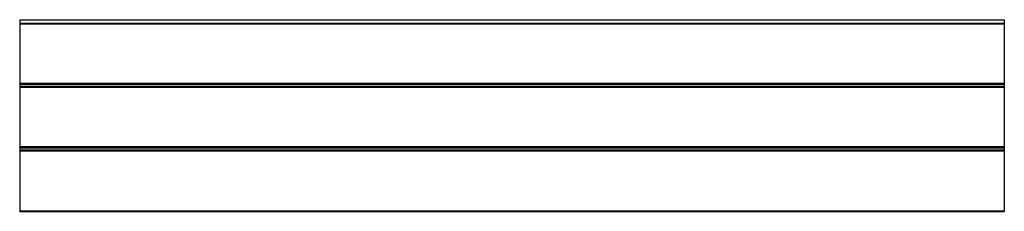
# Model space of a CAD drawing. Header units: millimetres. Extents: x -3100 to 3100, y -2 to 1206.
import ezdxf

# ---------------------------------------------------------------- set-up
doc = ezdxf.new("R2010")
doc.units = ezdxf.units.MM
doc.header["$MEASUREMENT"] = 0
doc.layers.add('Standard', color=7, linetype='Continuous', true_color=0x000000)

msp = doc.modelspace()

# ---------------------------------------------------------------- linework, layer by layer
at = {"layer": 'Standard'}
for points in [[(-3100, 1206.3, -0.7), (-3100, 1195.5, -0.7), (-3100, 1184.7, -0.7)], [(-3100, 1206.3, -0.7), (0, 1206.3, -0.7), (3100, 1206.3, -0.7)], [(-3100, 1184.7, -0.7), (0, 1184.7, -0.7), (3100, 1184.7, -0.7)], [(-3100, 1182.7, 1.3), (0, 1182.7, 1.3), (3100, 1182.7, 1.3)], [(-3100, 1182.7, 1.3), (-3100, 1182.7, 2.3), (-3100, 1182.7, 3.3)], [(-3100, 1182.7, 3.3), (0, 1182.7, 3.3), (3100, 1182.7, 3.3)], [(-3100, 1180.2, 5.8), (0, 1180.2, 5.8), (3100, 1180.2, 5.8)], [(-3100, 1180.2, 5.8), (-3100, 990.2, 5.8), (-3100, 800.2, 5.8)], [(3100, 1206.3, -0.7), (3100, 1195.5, -0.7), (3100, 1184.7, -0.7)], [(3100, 1182.7, 1.3), (3100, 1182.7, 2.3), (3100, 1182.7, 3.3)], [(3100, 1180.2, 5.8), (3100, 990.2, 5.8), (3100, 800.2, 5.8)], [(-3100, 806.3, -0.7), (-3100, 795.5, -0.7), (-3100, 784.7, -0.7)], [(-3100, 806.3, -0.7), (0, 806.3, -0.7), (3100, 806.3, -0.7)], [(3100, 806.3, -0.7), (3100, 795.5, -0.7), (3100, 784.7, -0.7)], [(-3100, 800.2, 5.8), (0, 800.2, 5.8), (3100, 800.2, 5.8)], [(-3100, 800), (0, 800), (3100, 800)], [(-3100, 797.7, 3.3), (0, 797.7, 3.3), (3100, 797.7, 3.3)], [(-3100, 797.7, 3.3), (-3100, 797.7, 2.9), (-3100, 797.7, 2.5)], [(-3100, 797.7, 2.5), (0, 797.7, 2.5), (3100, 797.7, 2.5)], [(-3100, 784.7, -0.7), (0, 784.7, -0.7), (3100, 784.7, -0.7)], [(-3100, 782.7, 1.3), (0, 782.7, 1.3), (3100, 782.7, 1.3)], [(-3100, 782.7, 1.3), (-3100, 782.7, 2.3), (-3100, 782.7, 3.3)], [(-3100, 782.7, 3.3), (0, 782.7, 3.3), (3100, 782.7, 3.3)], [(-3100, 780.2, 5.8), (0, 780.2, 5.8), (3100, 780.2, 5.8)], [(-3100, 780.2, 5.8), (-3100, 590.2, 5.8), (-3100, 400.2, 5.8)], [(3100, 797.7, 3.3), (3100, 797.7, 2.9), (3100, 797.7, 2.5)], [(3100, 782.7, 1.3), (3100, 782.7, 2.3), (3100, 782.7, 3.3)], [(3100, 780.2, 5.8), (3100, 590.2, 5.8), (3100, 400.2, 5.8)], [(-3100, 406.3, -0.7), (-3100, 395.5, -0.7), (-3100, 384.7, -0.7)], [(-3100, 406.3, -0.7), (0, 406.3, -0.7), (3100, 406.3, -0.7)], [(-3100, 400.2, 5.8), (0, 400.2, 5.8), (3100, 400.2, 5.8)], [(-3100, 400), (0, 400), (3100, 400)], [(-3100, 397.7, 3.3), (0, 397.7, 3.3), (3100, 397.7, 3.3)], [(-3100, 397.7, 3.3), (-3100, 397.7, 2.9), (-3100, 397.7, 2.5)], [(-3100, 397.7, 2.5), (0, 397.7, 2.5), (3100, 397.7, 2.5)], [(-3100, 384.7, -0.7), (0, 384.7, -0.7), (3100, 384.7, -0.7)], [(-3100, 382.7, 1.3), (0, 382.7, 1.3), (3100, 382.7, 1.3)], [(-3100, 382.7, 1.3), (-3100, 382.7, 2.3), (-3100, 382.7, 3.3)], [(-3100, 382.7, 3.3), (0, 382.7, 3.3), (3100, 382.7, 3.3)], [(-3100, 380.2, 5.8), (0, 380.2, 5.8), (3100, 380.2, 5.8)], [(-3100, 380.2, 5.8), (-3100, 190.2, 5.8), (-3100, 0.2, 5.8)], [(3100, 406.3, -0.7), (3100, 395.5, -0.7), (3100, 384.7, -0.7)], [(3100, 397.7, 3.3), (3100, 397.7, 2.9), (3100, 397.7, 2.5)], [(3100, 382.7, 1.3), (3100, 382.7, 2.3), (3100, 382.7, 3.3)], [(3100, 380.2, 5.8), (3100, 190.2, 5.8), (3100, 0.2, 5.8)], [(-3100, 0.2, 5.8), (0, 0.2, 5.8), (3100, 0.2, 5.8)], [(-3100, 0), (0, 0), (3100, 0)], [(-3100, -2.3, 3.3), (0, -2.3, 3.3), (3100, -2.3, 3.3)], [(-3100, -2.3, 3.3), (-3100, -2.3, 2.9), (-3100, -2.3, 2.5)], [(-3100, -2.3, 2.5), (0, -2.3, 2.5), (3100, -2.3, 2.5)], [(3100, -2.3, 3.3), (3100, -2.3, 2.9), (3100, -2.3, 2.5)]]:
    msp.add_open_spline(points, degree=2, dxfattribs=at)
for points, weights in [([(-3100, 1184.7, -0.7), (-3100, 1182.7, -0.7), (-3100, 1182.7, 1.3)], [1, 0.707106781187, 1]), ([(-3100, 1182.7, 3.3), (-3100, 1182.7, 5.8), (-3100, 1180.2, 5.8)], [1, 0.707106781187, 1]), ([(3100, 1184.7, -0.7), (3100, 1182.7, -0.7), (3100, 1182.7, 1.3)], [1, 0.707106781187, 1]), ([(3100, 1182.7, 3.3), (3100, 1182.7, 5.8), (3100, 1180.2, 5.8)], [1, 0.707106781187, 1]), ([(-3100, 800.2, 5.8), (-3100, 797.7, 5.8), (-3100, 797.7, 3.3)], [1, 0.707106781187, 1]), ([(-3100, 797.7, 2.5), (-3100, 797.7, 0.2), (-3100, 800)], [1, 0.73727733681, 1]), ([(-3100, 784.7, -0.7), (-3100, 782.7, -0.7), (-3100, 782.7, 1.3)], [1, 0.707106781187, 1]), ([(-3100, 782.7, 3.3), (-3100, 782.7, 5.8), (-3100, 780.2, 5.8)], [1, 0.707106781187, 1]), ([(3100, 800.2, 5.8), (3100, 797.7, 5.8), (3100, 797.7, 3.3)], [1, 0.707106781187, 1]), ([(3100, 797.7, 2.5), (3100, 797.7, 0.2), (3100, 800)], [1, 0.73727733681, 1]), ([(3100, 784.7, -0.7), (3100, 782.7, -0.7), (3100, 782.7, 1.3)], [1, 0.707106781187, 1]), ([(3100, 782.7, 3.3), (3100, 782.7, 5.8), (3100, 780.2, 5.8)], [1, 0.707106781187, 1]), ([(-3100, 400.2, 5.8), (-3100, 397.7, 5.8), (-3100, 397.7, 3.3)], [1, 0.707106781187, 1]), ([(-3100, 397.7, 2.5), (-3100, 397.7, 0.2), (-3100, 400)], [1, 0.73727733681, 1]), ([(-3100, 384.7, -0.7), (-3100, 382.7, -0.7), (-3100, 382.7, 1.3)], [1, 0.707106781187, 1]), ([(-3100, 382.7, 3.3), (-3100, 382.7, 5.8), (-3100, 380.2, 5.8)], [1, 0.707106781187, 1]), ([(3100, 400.2, 5.8), (3100, 397.7, 5.8), (3100, 397.7, 3.3)], [1, 0.707106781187, 1]), ([(3100, 397.7, 2.5), (3100, 397.7, 0.2), (3100, 400)], [1, 0.73727733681, 1]), ([(3100, 384.7, -0.7), (3100, 382.7, -0.7), (3100, 382.7, 1.3)], [1, 0.707106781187, 1]), ([(3100, 382.7, 3.3), (3100, 382.7, 5.8), (3100, 380.2, 5.8)], [1, 0.707106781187, 1]), ([(-3100, 0.2, 5.8), (-3100, -2.3, 5.8), (-3100, -2.3, 3.3)], [1, 0.707106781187, 1]), ([(-3100, -2.3, 2.5), (-3100, -2.3, 0.2), (-3100, 0)], [1, 0.73727733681, 1]), ([(3100, 0.2, 5.8), (3100, -2.3, 5.8), (3100, -2.3, 3.3)], [1, 0.707106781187, 1]), ([(3100, -2.3, 2.5), (3100, -2.3, 0.2), (3100, 0)], [1, 0.73727733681, 1])]:
    msp.add_rational_spline(points, weights, degree=2, dxfattribs=at)

doc.saveas('drawing.dxf')
